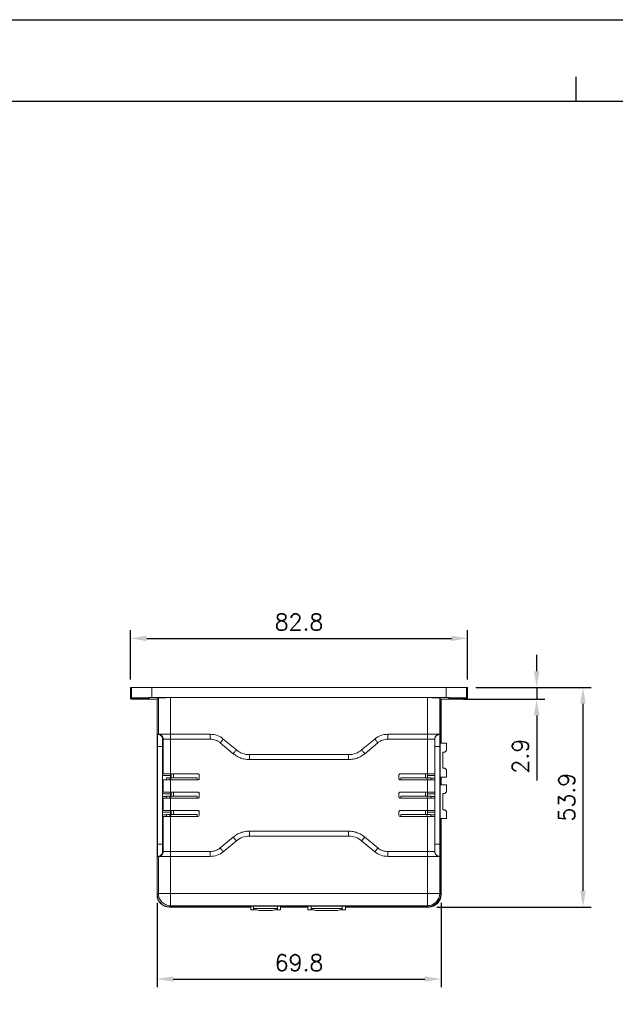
# Model space of a CAD drawing. Header units: millimetres. Extents: x 0 to 594, y 0 to 420.
# Tile 11 of 16: x 160 to 307, y 178 to 420. Entities that reach past the tile are written whole.
import ezdxf

# ---------------------------------------------------------------- set-up
doc = ezdxf.new("R2010")
doc.units = ezdxf.units.MM
doc.header["$PDSIZE"] = -1
doc.styles.get("Standard").update_dxf_attribs({"font": 'txt.shx', "bigfont": 'whgtxt.shx'})
doc.dimstyles.new('ISO-25', dxfattribs={"dimtxt": 2.5, "dimasz": 2.5, "dimexe": 1.25, "dimexo": 0.625, "dimtad": 1, "dimtxsty": 'Standard', "dimcen": 2.5, "dimadec": 0, "dimazin": 0, "dimtfac": 1, "dimtmove": 0, "dimatfit": 3, "dimfxl": 0, "dimarcsym": 0})

# ---------------------------------------------------------------- blocks, each defined once
blk = doc.blocks.new('*D17')
at = {"color": 8, "lineweight": -2}
for p, q in [((187.58, 257.94), (187.58, 270)), ((270.43, 257.94), (270.43, 270)), ((191.58, 268), (266.43, 268))]:
    blk.add_line(p, q, dxfattribs=at)
at = {"color": 8}
for points in [[(191.58, 268.67), (191.58, 267.34), (187.58, 268)], [(266.43, 268.67), (266.43, 267.34), (270.43, 268)]]:
    blk.add_solid(points, dxfattribs=at)
at = {"layer": 'Defpoints', "color": 0}
for p in [(270.43, 268), (187.58, 255.94), (270.43, 255.94)]:
    blk.add_point(p, dxfattribs=at)
at = {"color": 3, "insert": (229, 272), "char_height": 4, "attachment_point": 5}
blk.add_mtext('\\A1;82.8', dxfattribs=at)
blk = doc.blocks.new('*D18')
at = {"color": 8, "lineweight": -2}
for p, q in [((194.12, 203.01), (194.12, 182.31)), ((263.89, 203.01), (263.89, 182.31)), ((198.12, 184.31), (259.89, 184.31))]:
    blk.add_line(p, q, dxfattribs=at)
at = {"color": 8}
for points in [[(198.12, 184.97), (198.12, 183.64), (194.12, 184.31)], [(259.89, 184.97), (259.89, 183.64), (263.89, 184.31)]]:
    blk.add_solid(points, dxfattribs=at)
at = {"layer": 'Defpoints', "color": 0}
for p in [(194.12, 205.01), (263.89, 205.01), (263.89, 184.31)]:
    blk.add_point(p, dxfattribs=at)
at = {"color": 3, "insert": (229, 188.31), "char_height": 4, "attachment_point": 5}
blk.add_mtext('\\A1;69.8', dxfattribs=at)
blk = doc.blocks.new('*D19')
at = {"color": 8, "lineweight": -2}
for p, q in [((287.39, 259.94), (287.39, 263.94)), ((272.43, 255.94), (289.39, 255.94)), ((287.39, 255.94), (287.39, 253.07)), ((269.43, 253.07), (289.39, 253.07)), ((287.39, 249.07), (287.39, 233.07))]:
    blk.add_line(p, q, dxfattribs=at)
at = {"color": 8}
for points in [[(286.73, 259.94), (288.06, 259.94), (287.39, 255.94)], [(286.73, 249.07), (288.06, 249.07), (287.39, 253.07)]]:
    blk.add_solid(points, dxfattribs=at)
at = {"layer": 'Defpoints', "color": 0}
for p in [(270.43, 255.94), (267.43, 253.07), (287.39, 253.07)]:
    blk.add_point(p, dxfattribs=at)
at = {"color": 3, "insert": (283.39, 239.07), "char_height": 4, "attachment_point": 5, "rotation": 90}
blk.add_mtext('\\A1;2.9', dxfattribs=at)
blk = doc.blocks.new('*D20')
at = {"color": 8, "lineweight": -2}
for p, q in [((272.43, 255.94), (300.77, 255.94)), ((298.77, 251.94), (298.77, 206.01)), ((262.89, 202.01), (300.77, 202.01))]:
    blk.add_line(p, q, dxfattribs=at)
at = {"color": 8}
for points in [[(298.1, 251.94), (299.44, 251.94), (298.77, 255.94)], [(298.1, 206.01), (299.44, 206.01), (298.77, 202.01)]]:
    blk.add_solid(points, dxfattribs=at)
at = {"layer": 'Defpoints', "color": 0}
for p in [(270.43, 255.94), (260.89, 202.01), (298.77, 202.01)]:
    blk.add_point(p, dxfattribs=at)
at = {"color": 3, "insert": (294.77, 228.97), "char_height": 4, "attachment_point": 5, "rotation": 90}
blk.add_mtext('\\A1;53.9', dxfattribs=at)

msp = doc.modelspace()

# ---------------------------------------------------------------- linework, layer by layer
at = {"color": 4}
msp.add_line((297, 406), (297, 400), dxfattribs=at)
at = {"color": 7, "linetype": 'Continuous', "lineweight": 15}
for p, q in [((187.5821, 255.9443), (187.5821, 253.1185)), ((187.5825, 253.1194), (187.5825, 255.9414)), ((187.6386, 255.9414), (187.5825, 255.9414)), ((187.6386, 253.1755), (187.6386, 255.9414)), ((187.6999, 255.9414), (187.6386, 255.9414)), ((187.7345, 255.9427), (187.7345, 253.251)), ((187.7346, 255.9414), (187.7346, 253.2715)), ((187.8188, 255.9414), (187.7346, 255.9414)), ((187.8188, 253.3557), (187.8188, 255.9414)), ((192.818, 253.4414), (192.818, 255.9414)), ((265.191, 255.9414), (192.818, 255.9414)), ((265.191, 253.4414), (265.191, 255.9414)), ((270.1903, 253.3557), (270.1903, 255.9414)), ((270.2744, 255.9414), (270.1903, 255.9414)), ((270.2744, 255.9414), (270.2744, 253.2715)), ((270.2746, 253.2512), (270.2746, 255.9427)), ((270.3704, 255.9414), (270.3091, 255.9414)), ((270.3704, 253.1755), (270.3704, 255.9414)), ((270.4265, 255.9414), (270.3704, 255.9414)), ((270.4265, 255.9414), (270.4265, 253.1194)), ((270.427, 253.1185), (270.427, 255.9443)), ((187.5825, 253.1194), (187.6386, 253.1755)), ((187.5881, 253.1185), (187.5825, 253.1194)), ((187.7346, 253.2715), (187.8188, 253.3557)), ((188.6385, 253.1927), (190.5045, 253.1927)), ((190.5045, 253.2538), (188.7345, 253.2538)), ((194.1196, 253.0661), (190.5821, 253.0661)), ((192.818, 253.4414), (265.191, 253.4414)), ((194.1545, 253.101), (194.1196, 253.0661)), ((194.1196, 205.006), (194.1196, 253.0661)), ((194.4434, 253.39), (194.1545, 253.101)), ((194.1545, 253.101), (194.1545, 205.0409)), ((194.4434, 253.39), (194.4434, 244.4414)), ((197.443, 244.4414), (197.443, 253.4414)), ((260.5661, 253.4414), (197.443, 253.4414)), ((260.5661, 244.4414), (260.5661, 253.4414)), ((263.5656, 244.4414), (263.5656, 253.39)), ((263.8545, 253.101), (263.5656, 253.39)), ((263.8545, 242.2414), (263.8545, 253.101)), ((263.8894, 253.0661), (263.8545, 253.101)), ((267.427, 253.0661), (263.8894, 253.0661)), ((263.8894, 253.0661), (263.8894, 242.2414)), ((269.2746, 253.2538), (267.5045, 253.2538)), ((267.5045, 253.1927), (269.3706, 253.1927)), ((270.1903, 253.3557), (270.2744, 253.2715)), ((270.3704, 253.1755), (270.4265, 253.1194)), ((270.4265, 253.1194), (270.421, 253.1185)), ((194.4434, 244.4414), (194.268, 244.4414)), ((194.268, 244.4414), (194.4743, 244.4004)), ((194.4434, 244.4414), (197.443, 244.4414)), ((197.443, 244.4414), (207.1943, 244.4414)), ((197.443, 244.4414), (197.443, 243.2414)), ((207.1943, 243.2414), (207.1943, 244.4414)), ((250.8148, 244.4414), (260.5661, 244.4414)), ((260.5661, 244.4414), (260.5661, 243.2414)), ((260.5661, 244.4414), (263.5656, 244.4414)), ((263.5656, 244.4414), (263.5665, 244.4414)), ((195.6433, 243.2414), (195.4678, 243.2414)), ((197.443, 243.2414), (195.6433, 243.2414)), ((195.6433, 234.7414), (195.6433, 243.2414)), ((207.1943, 243.2414), (197.443, 243.2414)), ((197.443, 243.2414), (197.443, 234.7414)), ((212.8456, 239.6784), (209.627, 242.3606)), ((210.3952, 243.2825), (213.6138, 240.6003)), ((244.3952, 240.6003), (247.6138, 243.2825)), ((248.3821, 242.3606), (245.1634, 239.6784)), ((260.5661, 243.2414), (250.8148, 243.2414)), ((262.3658, 243.2414), (260.5661, 243.2414)), ((260.5661, 234.7414), (260.5661, 243.2414)), ((262.3658, 234.7414), (262.3658, 243.2414)), ((262.3667, 243.2414), (262.3658, 243.2414)), ((263.755, 243.6414), (263.6416, 243.6414)), ((263.6416, 243.6414), (263.6416, 215.6414)), ((263.6416, 242.2414), (265.2045, 242.2414)), ((263.755, 242.2414), (263.755, 243.6414)), ((265.2045, 242.2414), (265.2045, 240.4914)), ((194.2156, 241.4414), (194.2156, 217.4414)), ((195.4364, 241.4414), (195.4364, 217.4414)), ((262.3981, 217.4414), (262.3981, 241.4414)), ((263.6189, 217.4414), (263.6189, 241.4414)), ((264.8045, 240.0914), (264.3045, 240.0914)), ((264.3045, 236.0914), (264.3045, 240.0914)), ((265.2045, 240.4914), (264.8045, 240.0914)), ((216.8148, 239.4414), (241.1943, 239.4414)), ((216.8148, 238.2414), (216.8148, 239.4414)), ((241.1943, 238.2414), (216.8148, 238.2414)), ((241.1943, 238.2414), (241.1943, 239.4414)), ((195.4751, 234.7414), (195.6433, 234.7414)), ((195.6433, 234.7414), (197.443, 234.7414)), ((197.443, 234.7414), (204.1045, 234.7414)), ((197.6309, 233.7414), (197.6309, 234.7414)), ((198.1309, 233.7414), (198.1309, 234.7414)), ((253.9045, 234.7414), (260.5661, 234.7414)), ((260.0782, 233.7414), (260.0782, 234.7414)), ((260.5661, 234.7414), (262.3658, 234.7414)), ((260.5781, 233.7414), (260.5781, 234.7309)), ((262.3768, 234.7414), (262.3658, 234.7414)), ((264.3045, 236.0914), (264.8045, 236.0914)), ((265.2045, 235.6914), (264.8045, 236.0914)), ((265.2045, 235.6914), (265.2045, 233.9414)), ((195.4682, 233.2414), (195.4682, 234.3414)), ((197.4685, 234.3414), (195.4682, 234.3414)), ((195.6433, 233.2414), (195.4682, 233.2414)), ((197.443, 233.2414), (195.6433, 233.2414)), ((195.6433, 230.2414), (195.6433, 233.2414)), ((197.4685, 233.7414), (196.4683, 233.7414)), ((196.4683, 233.7414), (196.4683, 233.2414)), ((197.2545, 233.7414), (197.2545, 233.2414)), ((197.443, 233.2414), (197.443, 230.2414)), ((204.1045, 233.2414), (197.443, 233.2414)), ((197.4685, 234.3414), (197.4685, 233.7414)), ((197.6309, 233.7414), (197.4685, 233.7414)), ((197.5045, 233.2414), (197.5045, 233.7414)), ((198.1309, 233.7414), (197.6309, 233.7414)), ((204.0045, 233.7414), (198.1309, 233.7414)), ((204.0045, 233.7414), (204.0045, 233.2414)), ((204.5045, 234.3414), (204.5045, 233.6414)), ((253.5045, 234.3414), (253.5045, 233.6414)), ((260.5661, 233.2414), (253.9045, 233.2414)), ((260.0782, 233.7414), (254.0045, 233.7414)), ((254.0045, 233.2414), (254.0045, 233.7414)), ((260.5781, 233.7414), (260.0782, 233.7414)), ((260.5045, 233.7414), (260.5045, 233.2414)), ((260.5661, 230.2414), (260.5661, 233.2414)), ((260.5835, 233.7414), (260.5781, 233.7414)), ((262.3838, 234.3414), (260.5835, 234.3414)), ((260.5835, 233.7414), (260.5835, 234.3414)), ((261.3836, 233.7414), (260.5835, 233.7414)), ((261.3836, 233.6414), (261.3836, 233.7414)), ((262.3838, 233.6414), (261.3836, 233.6414)), ((262.3658, 230.2414), (262.3658, 233.2414)), ((262.3838, 234.3414), (262.3838, 233.6414)), ((265.2045, 233.9414), (263.6416, 233.9414)), ((263.755, 232.0414), (263.755, 233.9414)), ((263.8545, 232.0414), (263.8545, 233.9414)), ((263.8894, 233.9414), (263.8894, 232.0414)), ((195.4682, 229.1414), (195.4682, 229.8414)), ((197.4685, 229.8414), (195.4682, 229.8414)), ((195.4751, 230.2414), (195.6433, 230.2414)), ((197.443, 230.2414), (204.1045, 230.2414)), ((197.4685, 229.8414), (197.4685, 229.2414)), ((197.6309, 229.2414), (197.6309, 230.2414)), ((198.1309, 229.2414), (198.1309, 230.2414)), ((204.5045, 229.8414), (204.5045, 229.1414)), ((253.5045, 229.8414), (253.5045, 229.1414)), ((253.9045, 230.2414), (260.5661, 230.2414)), ((260.0782, 229.2414), (260.0782, 230.2414)), ((260.5781, 229.2414), (260.5781, 230.2309)), ((262.3838, 229.8414), (260.5835, 229.8414)), ((260.5835, 229.2414), (260.5835, 229.8414)), ((262.3838, 229.8414), (262.3838, 229.1414)), ((263.6416, 232.0414), (265.2045, 232.0414)), ((264.8045, 229.8914), (264.3045, 229.8914)), ((264.3045, 225.8914), (264.3045, 229.8914)), ((265.2045, 230.2914), (264.8045, 229.8914)), ((265.2045, 232.0414), (265.2045, 230.2914)), ((196.4683, 229.1414), (195.4682, 229.1414)), ((195.6433, 228.7414), (195.4751, 228.7414)), ((197.443, 228.7414), (195.6433, 228.7414)), ((195.6433, 225.7414), (195.6433, 228.7414)), ((197.4685, 229.2414), (196.4683, 229.2414)), ((196.4683, 229.2414), (196.4683, 229.1414)), ((197.2545, 229.2414), (197.2545, 228.7414)), ((197.443, 228.7414), (197.443, 225.7414)), ((204.1045, 228.7414), (197.443, 228.7414)), ((197.6309, 229.2414), (197.4685, 229.2414)), ((197.5045, 228.7414), (197.5045, 229.2414)), ((198.1309, 229.2414), (197.6309, 229.2414)), ((204.0045, 229.2414), (198.1309, 229.2414)), ((204.0045, 229.2414), (204.0045, 228.7414)), ((260.5661, 228.7414), (253.9045, 228.7414)), ((260.0782, 229.2414), (254.0045, 229.2414)), ((254.0045, 229.2414), (254.0045, 228.7414)), ((260.5045, 229.2414), (260.5045, 228.7414)), ((260.5661, 225.7414), (260.5661, 228.7414)), ((261.3836, 229.2414), (260.5835, 229.2414)), ((261.3836, 229.1414), (261.3836, 229.2414)), ((262.3838, 229.1414), (261.3836, 229.1414)), ((262.3658, 225.7414), (262.3658, 228.7414)), ((195.4682, 224.6414), (195.4682, 225.3414)), ((197.4685, 225.3414), (195.4682, 225.3414)), ((195.4751, 225.7414), (195.6433, 225.7414)), ((197.443, 225.7414), (204.1045, 225.7414)), ((197.4685, 225.3414), (197.4685, 224.7414)), ((197.6309, 224.7414), (197.6309, 225.7414)), ((198.1309, 224.7414), (198.1309, 225.7414)), ((204.5045, 225.3414), (204.5045, 224.6414)), ((253.5045, 225.3414), (253.5045, 224.6414)), ((253.9045, 225.7414), (260.5661, 225.7414)), ((260.0782, 224.7414), (260.0782, 225.7414)), ((260.5781, 224.7414), (260.5781, 225.7309)), ((262.3838, 225.3414), (260.5835, 225.3414)), ((260.5835, 224.7414), (260.5835, 225.3414)), ((262.3838, 225.3414), (262.3838, 224.6414)), ((264.3045, 225.8914), (264.8045, 225.8914)), ((265.2045, 225.4914), (264.8045, 225.8914)), ((265.2045, 225.4914), (265.2045, 223.7414)), ((196.4683, 224.6414), (195.4682, 224.6414)), ((195.6433, 224.2414), (195.4751, 224.2414)), ((195.6433, 215.6414), (195.6433, 224.2414)), ((197.443, 224.2414), (195.6433, 224.2414)), ((197.4685, 224.7414), (196.4683, 224.7414)), ((196.4683, 224.7414), (196.4683, 224.6414)), ((197.2545, 224.7414), (197.2545, 224.2414)), ((197.443, 215.6414), (197.443, 224.2414)), ((204.1045, 224.2414), (197.443, 224.2414)), ((197.6309, 224.7414), (197.4685, 224.7414)), ((197.5045, 224.2414), (197.5045, 224.7414)), ((198.1309, 224.7414), (197.6309, 224.7414)), ((204.0045, 224.7414), (198.1309, 224.7414)), ((204.0045, 224.7414), (204.0045, 224.2414)), ((260.5661, 224.2414), (253.9045, 224.2414)), ((260.0782, 224.7414), (254.0045, 224.7414)), ((254.0045, 224.2414), (254.0045, 224.7414)), ((260.5781, 224.7414), (260.0782, 224.7414)), ((260.5045, 224.7414), (260.5045, 224.2414)), ((260.5661, 215.6414), (260.5661, 224.2414)), ((262.3658, 224.2414), (260.5661, 224.2414)), ((260.5835, 224.7414), (260.5781, 224.7414)), ((261.3836, 224.7414), (260.5835, 224.7414)), ((261.3836, 224.6414), (261.3836, 224.7414)), ((262.3838, 224.6414), (261.3836, 224.6414)), ((262.3658, 215.6414), (262.3658, 224.2414)), ((262.3768, 224.2414), (262.3658, 224.2414)), ((265.2045, 223.7414), (263.6416, 223.7414)), ((263.755, 215.6414), (263.755, 223.7414)), ((263.8545, 205.0409), (263.8545, 223.7414)), ((263.8894, 223.7414), (263.8894, 205.006)), ((216.8148, 219.4414), (216.8148, 220.6414)), ((216.8148, 220.6414), (241.1943, 220.6414)), ((241.1943, 219.4414), (241.1943, 220.6414)), ((209.627, 216.5222), (212.8456, 219.2044)), ((213.6138, 218.2825), (210.3952, 215.6003)), ((241.1943, 219.4414), (216.8148, 219.4414)), ((247.6138, 215.6003), (244.3952, 218.2825)), ((245.1634, 219.2044), (248.3821, 216.5222)), ((195.4678, 215.6414), (195.6433, 215.6414)), ((195.6433, 215.6414), (197.443, 215.6414)), ((197.443, 215.6414), (197.443, 214.4414)), ((197.443, 215.6414), (207.1943, 215.6414)), ((207.1943, 214.4414), (207.1943, 215.6414)), ((250.8148, 214.4414), (250.8148, 215.6414)), ((250.8148, 215.6414), (260.5661, 215.6414)), ((260.5661, 214.4414), (260.5661, 215.6414)), ((260.5661, 215.6414), (262.3658, 215.6414)), ((262.3667, 215.6414), (262.3658, 215.6414)), ((263.6416, 215.6414), (263.755, 215.6414)), ((194.268, 214.4414), (194.4434, 214.4414)), ((197.443, 214.4414), (194.4434, 214.4414)), ((194.4434, 214.4414), (194.4434, 205.3299)), ((197.443, 205.3299), (197.443, 214.4414)), ((207.1943, 214.4414), (197.443, 214.4414)), ((260.5661, 214.4414), (250.8148, 214.4414)), ((263.5656, 214.4414), (260.5661, 214.4414)), ((260.5661, 214.4414), (260.5661, 205.3299)), ((263.3834, 214.4778), (263.5665, 214.4414)), ((263.5656, 205.3299), (263.5656, 214.4414)), ((263.5665, 214.4414), (263.5656, 214.4414)), ((263.5665, 214.4414), (263.5705, 214.4609)), ((194.1545, 205.0409), (194.1196, 205.006)), ((194.4434, 205.3299), (194.1545, 205.0409)), ((194.4434, 205.3299), (197.443, 205.3299)), ((197.443, 205.3299), (197.443, 202.3303)), ((260.5661, 205.3299), (197.443, 205.3299)), ((260.5661, 205.3299), (263.5656, 205.3299)), ((260.5661, 205.3299), (260.5661, 202.3303)), ((263.8545, 205.0409), (263.5656, 205.3299)), ((263.8545, 205.0409), (263.8416, 205.0409)), ((263.8894, 205.006), (263.8545, 205.0409)), ((197.1192, 202.0065), (197.1541, 202.0414)), ((198.3045, 202.0065), (197.1192, 202.0065)), ((197.443, 202.3303), (197.1541, 202.0414)), ((197.1541, 202.0414), (198.3045, 202.0414)), ((260.5661, 202.3303), (197.443, 202.3303)), ((197.5045, 202.2544), (197.5045, 202.0938)), ((260.5045, 202.2544), (197.5045, 202.2544)), ((197.5045, 202.0938), (198.3045, 202.0938)), ((198.3045, 201.9414), (198.3045, 202.2544)), ((199.1045, 201.9414), (198.3045, 201.9414)), ((199.1045, 201.9414), (199.1045, 202.2544)), ((203.5045, 201.9414), (199.1045, 201.9414)), ((203.5045, 202.2544), (203.5045, 201.9414)), ((203.5045, 201.9414), (204.3045, 201.9414)), ((204.3045, 201.9414), (204.3045, 202.2544)), ((205.1045, 201.9414), (204.3045, 201.9414)), ((205.1045, 201.9414), (205.1045, 202.2544)), ((213.5045, 201.9414), (205.1045, 201.9414)), ((213.5045, 202.2544), (213.5045, 201.9414)), ((213.5045, 201.9414), (214.3045, 201.9414)), ((214.3045, 201.9414), (214.3045, 202.2544)), ((214.3045, 202.0938), (217.1545, 202.0938)), ((214.3045, 202.0414), (217.1545, 202.0414)), ((217.1545, 202.0065), (214.3045, 202.0065)), ((217.1545, 201.3414), (217.1545, 202.2544)), ((217.8545, 201.3414), (217.1545, 201.3414)), ((217.8545, 202.2544), (217.8545, 201.3414)), ((223.7545, 201.6596), (217.8545, 201.6596)), ((218.5645, 201.3414), (217.8545, 201.3414)), ((219.1045, 201.1414), (218.5645, 201.3414)), ((222.5045, 201.1414), (219.1045, 201.1414)), ((222.5045, 201.1414), (223.0445, 201.3414)), ((223.7545, 201.3414), (223.0445, 201.3414)), ((223.7545, 201.3414), (223.7545, 202.2544)), ((223.7545, 201.3414), (224.4545, 201.3414)), ((224.4545, 201.3414), (224.4545, 202.2544)), ((224.4545, 202.0938), (231.2045, 202.0938)), ((224.4545, 202.0414), (231.2045, 202.0414)), ((231.2045, 202.0065), (224.4545, 202.0065)), ((231.2045, 201.3414), (231.2045, 202.2544)), ((232.0045, 201.3414), (231.2045, 201.3414)), ((232.0045, 202.2544), (232.0045, 201.3414)), ((239.6045, 201.6596), (232.0045, 201.6596)), ((232.6045, 201.3414), (232.0045, 201.3414)), ((233.1545, 201.1414), (232.6045, 201.3414)), ((238.4545, 201.1414), (233.1545, 201.1414)), ((238.4545, 201.1414), (239.0045, 201.3414)), ((239.6045, 201.3414), (239.0045, 201.3414)), ((239.6045, 201.3414), (239.6045, 202.2544)), ((239.6045, 201.3414), (240.4045, 201.3414)), ((240.4045, 201.3414), (240.4045, 202.2544)), ((240.4045, 202.0938), (260.5045, 202.0938)), ((240.4045, 202.0414), (260.855, 202.0414)), ((260.8899, 202.0065), (240.4045, 202.0065)), ((260.5045, 202.0938), (260.5045, 202.2544)), ((260.5661, 202.3303), (260.567, 202.3294)), ((260.567, 202.3294), (260.855, 202.0414)), ((260.855, 202.0543), (260.855, 202.0414)), ((260.8899, 202.0065), (260.855, 202.0414))]:
    msp.add_line(p, q, dxfattribs=at)
at = {"color": 8, "linetype": 'Continuous', "lineweight": 15}
for p, q in [((188.6385, 253.1927), (188.6385, 253.2541)), ((190.5045, 253.2538), (190.5045, 253.1927)), ((267.5045, 253.2538), (267.5045, 253.1927)), ((269.3706, 253.2541), (269.3706, 253.1927))]:
    msp.add_line(p, q, dxfattribs=at)
at = {"color": 6}
msp.add_lwpolyline([(0, 420), (594, 420), (594, 0), (0, 0)], close=True, dxfattribs=at)
at = {"color": 4}
msp.add_lwpolyline([(20, 400), (574, 400), (574, 20), (20, 20)], close=True, dxfattribs=at)
at = {"color": 7, "linetype": 'Continuous', "lineweight": 15, "flags": 128}
for points in [[(250.8148, 243.2414), (250.8148, 243.4755), (250.8148, 243.7006), (250.8148, 243.9081), (250.8148, 244.0899), (250.8148, 244.2392), (250.8148, 244.3501), (250.8148, 244.4183), (250.8148, 244.4414)], [(209.627, 242.3606), (209.7768, 242.5405), (209.921, 242.7134), (210.0538, 242.8728), (210.1702, 243.0125), (210.2657, 243.1271), (210.3367, 243.2123), (210.3804, 243.2648), (210.3952, 243.2825)], [(247.6138, 243.2825), (247.6286, 243.2648), (247.6723, 243.2123), (247.7433, 243.1271), (247.8389, 243.0125), (247.9553, 242.8728), (248.0881, 242.7134), (248.2322, 242.5405), (248.3821, 242.3606)], [(212.8456, 239.6784), (212.9955, 239.8583), (213.1396, 240.0312), (213.2724, 240.1906), (213.3888, 240.3303), (213.4844, 240.4449), (213.5554, 240.5301), (213.5991, 240.5826), (213.6138, 240.6003)], [(245.1634, 239.6784), (245.0135, 239.8583), (244.8694, 240.0312), (244.7366, 240.1906), (244.6202, 240.3303), (244.5247, 240.4449), (244.4537, 240.5301), (244.41, 240.5826), (244.3952, 240.6003)], [(213.6138, 218.2825), (213.5991, 218.3002), (213.5554, 218.3527), (213.4844, 218.4379), (213.3888, 218.5525), (213.2724, 218.6922), (213.1396, 218.8516), (212.9955, 219.0245), (212.8456, 219.2044)], [(244.3952, 218.2825), (244.41, 218.3002), (244.4537, 218.3527), (244.5247, 218.4379), (244.6202, 218.5525), (244.7366, 218.6922), (244.8694, 218.8516), (245.0135, 219.0245), (245.1634, 219.2044)], [(210.3952, 215.6003), (210.3804, 215.618), (210.3367, 215.6705), (210.2657, 215.7557), (210.1702, 215.8703), (210.0538, 216.01), (209.921, 216.1694), (209.7768, 216.3423), (209.627, 216.5222)], [(247.6138, 215.6003), (247.6286, 215.618), (247.6723, 215.6705), (247.7433, 215.7557), (247.8389, 215.8703), (247.9553, 216.01), (248.0881, 216.1694), (248.2322, 216.3423), (248.3821, 216.5222)]]:
    msp.add_lwpolyline(points, dxfattribs=at)
at = {"color": 7, "linetype": 'Continuous', "lineweight": 15}
for centre, radius, start, end in [((194.4434, 243.2415), 1.1999, 359.995512, 89.995683), ((207.1943, 239.4414), 5, 50.19443, 90), ((250.8148, 239.4414), 5, 90.000001, 129.805571), ((263.5657, 243.2415), 1.1999, 90.004405, 180.004311), ((216.8148, 244.4414), 5, 230.194429, 270), ((241.1943, 244.4414), 5, 270, 309.805571), ((204.1045, 224.6414), 0.4, 270, 0), ((253.9045, 224.6414), 0.4, 180, 270), ((216.8148, 214.4414), 5, 90, 129.805571), ((241.1943, 214.4414), 5, 50.194429, 90), ((194.4434, 215.6413), 1.1999, 270.004317, 0.004488), ((207.1943, 219.4414), 5, 270, 309.805571), ((250.8148, 219.4414), 5, 230.194429, 270), ((263.5657, 215.6413), 1.1999, 179.995689, 269.995595), ((197.444, 205.3309), 3.0006, 180.020096, 269.979868), ((260.565, 205.3309), 3.0006, 270.020131, 359.979869)]:
    msp.add_arc(centre, radius, start, end, dxfattribs=at)
for centre, major_axis, ratio, start_param, end_param in [((197.443, 253.389), (3, 0), 0.01745506, 1.57079633, 3.12413936), ((260.5661, 253.389), (3, 0), 0.01745506, 0.01745329, 1.57079633), ((261.3766, 233.6414), (0, 0.4), 0.01745506, 3.14159265, 4.71238898), ((262.3768, 233.6414), (0, 0.4), 0.01745506, 3.14159265, 4.71238898), ((195.4751, 229.1414), (0, 0.4), 0.01745506, 1.57079633, 3.14159265), ((196.4753, 229.1414), (0, 0.4), 0.01745506, 1.57079633, 3.14159265), ((261.3766, 229.1414), (0, 0.4), 0.01745506, 3.14159265, 4.71238898), ((262.3768, 229.1414), (0, 0.4), 0.01745506, 3.14159265, 4.71238898), ((195.4751, 224.6414), (0, 0.4), 0.01745506, 1.57079633, 3.14159265), ((196.4753, 224.6414), (0, 0.4), 0.01745506, 1.57079633, 3.14159265), ((261.3766, 224.6414), (0, 0.4), 0.01745506, 3.14159265, 4.71238898), ((262.3768, 224.6414), (0, 0.4), 0.01745506, 3.14159265, 4.71238898), ((197.1201, 205.007), (-2.122, -2.122), 0.99969546, 5.49793944, 7.06843118), ((197.155, 205.0419), (-2.122, -2.122), 0.99969546, 5.49793944, 7.06843118), ((260.889, 205.007), (2.122, -2.122), 0.99969546, 5.49793944, 7.06843118)]:
    msp.add_ellipse(centre, major_axis=major_axis, ratio=ratio, start_param=start_param, end_param=end_param, dxfattribs=at)
for points, knots in [([(192.818, 255.9414), (192.4944, 255.9414), (191.8472, 255.9414), (190.9128, 255.9414), (190.05, 255.9414), (189.2915, 255.9414), (188.6646, 255.9414), (188.1974, 255.9414), (187.8903, 255.9414), (187.8426, 255.9414), (187.8188, 255.9414)], [0, 0, 0, 0, 0.1249998, 0.25000034, 0.37499996, 0.50000018, 0.62500024, 0.75000001, 0.87499985, 1, 1, 1, 1]), ([(270.1903, 255.9414), (270.1664, 255.9414), (270.1187, 255.9414), (269.8117, 255.9414), (269.3445, 255.9414), (268.7175, 255.9414), (267.959, 255.9414), (267.0962, 255.9414), (266.1619, 255.9414), (265.5146, 255.9414), (265.191, 255.9414)], [0, 0, 0, 0, 0.12500018, 0.25000005, 0.37499985, 0.49999993, 0.62500019, 0.74999984, 0.87500017, 1, 1, 1, 1]), ([(187.6386, 253.1755), (187.6455, 253.1769), (187.659, 253.1795), (187.7443, 253.183), (187.8631, 253.186), (188.0487, 253.1891), (188.3106, 253.1919), (188.5348, 253.1924), (188.6385, 253.1927)], [0, 0, 0, 0, 0.15415751, 0.30004719, 0.43766781, 0.56701229, 0.7999062, 1, 1, 1, 1]), ([(190.5821, 253.0661), (190.3919, 253.0663), (190.006, 253.0667), (189.4403, 253.0698), (189.0264, 253.0736), (188.7513, 253.077), (188.5916, 253.0793), (188.3835, 253.0827), (188.1222, 253.0882), (187.8529, 253.0966), (187.6811, 253.1032), (187.6582, 253.1072), (187.6566, 253.1075)], [0, 0, 0, 0, 0.14022693, 0.28454822, 0.43296414, 0.48342371, 0.53434117, 0.58571594, 0.69536117, 0.82950895, 0.9881181, 1, 1, 1, 1]), ([(188.7345, 253.2538), (188.6301, 253.254), (188.403, 253.2546), (188.1376, 253.2575), (187.9499, 253.2607), (187.8308, 253.2638), (187.7478, 253.2674), (187.7391, 253.2701), (187.7346, 253.2715)], [0, 0, 0, 0, 0.19707702, 0.42894145, 0.55854541, 0.6969271, 0.84408005, 1, 1, 1, 1]), ([(187.8188, 253.3557), (187.8296, 253.3592), (187.8506, 253.3661), (187.9685, 253.3759), (188.1327, 253.3848), (188.324, 253.3923), (188.5221, 253.3986), (188.7143, 253.4039), (188.912, 253.4086), (189.1106, 253.4127), (189.4794, 253.4195), (190.0749, 253.4277), (190.9532, 253.4355), (191.8775, 253.4405), (192.5074, 253.4411), (192.818, 253.4414)], [0, 0, 0, 0, 0.07917803, 0.15360313, 0.22327432, 0.28819202, 0.33670862, 0.38217944, 0.42460613, 0.46398639, 0.50032183, 0.63024063, 0.75682654, 0.88007966, 1, 1, 1, 1]), ([(190.5045, 253.1927), (190.7276, 253.1931), (191.0674, 253.1938), (191.4741, 253.1976), (191.8072, 253.2022), (192.0648, 253.2087), (192.2219, 253.2162), (192.2719, 253.2232), (192.2219, 253.2303), (192.0648, 253.2377), (191.8072, 253.2442), (191.4741, 253.2488), (191.0674, 253.2527), (190.7276, 253.2533), (190.5045, 253.2538)], [0, 0, 0, 0, 0.12125507, 0.1847257, 0.24990662, 0.35484524, 0.42244806, 0.5000003, 0.57755532, 0.64515883, 0.75009367, 0.81527563, 0.87874626, 1, 1, 1, 1]), ([(265.191, 253.4414), (265.5016, 253.4411), (266.1314, 253.4405), (266.8654, 253.4365), (267.3965, 253.4325), (267.7439, 253.4292), (268.0788, 253.4255), (268.3986, 253.4212), (268.7839, 253.4151), (269.2361, 253.4059), (269.6152, 253.3951), (269.8763, 253.3848), (270.0406, 253.3759), (270.1585, 253.3661), (270.1794, 253.3592), (270.1903, 253.3557)], [0, 0, 0, 0, 0.11990061, 0.24313432, 0.29342814, 0.34425759, 0.39562255, 0.44752365, 0.49995973, 0.59641541, 0.71184845, 0.77675561, 0.8464182, 0.92083303, 1, 1, 1, 1]), ([(267.5045, 253.2538), (267.2815, 253.2533), (266.9417, 253.2527), (266.5349, 253.2488), (266.2018, 253.2442), (265.9443, 253.2377), (265.7871, 253.2303), (265.7371, 253.2232), (265.7871, 253.2162), (265.9443, 253.2087), (266.2018, 253.2022), (266.535, 253.1976), (266.9417, 253.1938), (267.2815, 253.1931), (267.5045, 253.1927)], [0, 0, 0, 0, 0.12125702, 0.18472676, 0.24990629, 0.35484584, 0.42244879, 0.49999969, 0.57755611, 0.64515953, 0.75009327, 0.81527689, 0.87874784, 1, 1, 1, 1]), ([(270.3524, 253.1075), (270.3508, 253.1072), (270.328, 253.1032), (270.1895, 253.098), (270.0067, 253.0918), (269.862, 253.0879), (269.7164, 253.0846), (269.4763, 253.08), (269.1053, 253.0747), (268.5688, 253.0698), (268.0031, 253.0667), (267.6172, 253.0663), (267.427, 253.0661)], [0, 0, 0, 0, 0.01187136, 0.17048523, 0.24069943, 0.30477555, 0.36271128, 0.41450653, 0.56702062, 0.71543986, 0.85976652, 1, 1, 1, 1]), ([(270.2744, 253.2715), (270.2699, 253.2701), (270.2613, 253.2674), (270.1782, 253.2638), (270.0592, 253.2607), (269.8714, 253.2575), (269.6061, 253.2546), (269.3789, 253.254), (269.2746, 253.2538)], [0, 0, 0, 0, 0.15591559, 0.3030636, 0.44144432, 0.57105021, 0.80291719, 1, 1, 1, 1]), ([(270.3073, 253.1813), (270.3034, 253.1815), (270.2751, 253.1828), (270.206, 253.185), (270.076, 253.1878), (269.9181, 253.19), (269.687, 253.1921), (269.495, 253.1924), (269.3706, 253.1927)], [0, 0, 0, 0, 0.02728942, 0.19404398, 0.36034387, 0.52708584, 0.69337734, 1, 1, 1, 1]), ([(270.3073, 253.1811), (270.3183, 253.1806), (270.3553, 253.1788), (270.3642, 253.1769), (270.3704, 253.1755)], [0, 0, 0, 0, 0.297010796, 1, 1, 1, 1]), ([(194.268, 244.4414), (194.2651, 244.434), (194.2614, 244.4248), (194.2565, 244.3699), (194.2537, 244.3292), (194.2509, 244.2784), (194.2482, 244.2212), (194.2455, 244.1544), (194.2423, 244.0593), (194.2392, 243.9529), (194.2363, 243.8321), (194.2335, 243.7012), (194.2308, 243.5604), (194.2284, 243.4075), (194.2261, 243.2464), (194.224, 243.0774), (194.2222, 242.8989), (194.2205, 242.7145), (194.2191, 242.5244), (194.2179, 242.328), (194.217, 242.1281), (194.2162, 241.9273), (194.2157, 241.6843), (194.2156, 241.5225), (194.2156, 241.4414)], [0, 0, 0, 0, 0.105792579, 0.1321556, 0.184914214, 0.211276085, 0.237639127, 0.290397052, 0.316759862, 0.3695187, 0.422277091, 0.448639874, 0.501398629, 0.554157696, 0.580519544, 0.633278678, 0.686037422, 0.712400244, 0.765158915, 0.817917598, 0.844280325, 0.897038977, 0.94835103, 1, 1, 1, 1]), ([(263.5665, 244.4414), (263.4093, 244.4234), (263.0948, 244.3873), (262.6983, 244.1098), (262.4208, 243.7131), (262.3847, 243.3986), (262.3667, 243.2414)], [0, 0, 0, 0, 0.249999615, 0.500000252, 0.749999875, 1, 1, 1, 1]), ([(263.5704, 244.4327), (263.5698, 244.4349), (263.5686, 244.4404), (263.5673, 244.441), (263.5665, 244.4414)], [0, 0, 0, 0, 0.408872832, 1, 1, 1, 1]), ([(263.6189, 241.4414), (263.6188, 241.5413), (263.6188, 241.6912), (263.6183, 241.8894), (263.6179, 242.0369), (263.6173, 242.1828), (263.6163, 242.3751), (263.6151, 242.5631), (263.6137, 242.7451), (263.6125, 242.8783), (263.6108, 243.0512), (263.6088, 243.2165), (263.6061, 243.4115), (263.6037, 243.5581), (263.6011, 243.6938), (263.5985, 243.822), (263.5956, 243.9386), (263.5919, 244.0685), (263.5888, 244.1595), (263.5856, 244.2368), (263.5823, 244.3049), (263.5789, 244.3585), (263.5749, 244.4056), (263.5725, 244.4206), (263.571, 244.4301)], [0, 0, 0, 0, 0.06731733, 0.10094454, 0.13457154, 0.16819869, 0.20182563, 0.26914311, 0.30277035, 0.33639722, 0.37002485, 0.43734152, 0.47096884, 0.53828608, 0.57191336, 0.60554051, 0.67285805, 0.70648425, 0.77380243, 0.80742943, 0.84105539, 0.90837315, 0.94199987, 1, 1, 1, 1]), ([(195.4678, 243.2414), (195.4657, 243.2348), (195.4616, 243.2216), (195.4557, 243.1141), (195.4502, 242.9486), (195.4454, 242.7224), (195.4415, 242.4484), (195.4386, 242.135), (195.4367, 241.7952), (195.4365, 241.5595), (195.4364, 241.4414)], [0, 0, 0, 0, 0.125099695, 0.250001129, 0.374827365, 0.500016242, 0.624830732, 0.750019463, 0.87472147, 1, 1, 1, 1]), ([(209.627, 242.3606), (209.4509, 242.4933), (209.0989, 242.7585), (208.4936, 243.0297), (207.8549, 243.2091), (207.4147, 243.2306), (207.1943, 243.2414)], [0, 0, 0, 0, 0.25009795, 0.49999734, 0.74969539, 1, 1, 1, 1]), ([(250.8148, 243.2414), (250.5946, 243.2306), (250.1544, 243.209), (249.5158, 243.0298), (248.9103, 242.7587), (248.5583, 242.4934), (248.3821, 242.3606)], [0, 0, 0, 0, 0.250097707, 0.499996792, 0.749694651, 1, 1, 1, 1]), ([(262.3667, 243.2414), (262.3688, 243.2348), (262.3729, 243.2217), (262.3788, 243.114), (262.3843, 242.9485), (262.389, 242.7223), (262.393, 242.4484), (262.3959, 242.1348), (262.3978, 241.7951), (262.398, 241.5594), (262.3981, 241.4414)], [0, 0, 0, 0, 0.12506105, 0.25001948, 0.3749193, 0.50000354, 0.62491078, 0.75000904, 0.87486257, 1, 1, 1, 1]), ([(194.2261, 241.4414), (194.3826, 241.4414), (194.6956, 241.4414), (195.0933, 241.4414), (195.3747, 241.4414), (195.4158, 241.4414), (195.4364, 241.4414)], [0, 0, 0, 0, 0.25000036, 0.49999994, 0.74999961, 1, 1, 1, 1]), ([(216.8148, 238.2414), (216.4556, 238.259), (215.7373, 238.2942), (214.6953, 238.5867), (213.7072, 239.029), (213.133, 239.4618), (212.8456, 239.6784)], [0, 0, 0, 0, 0.2500598, 0.49999822, 0.74981292, 1, 1, 1, 1]), ([(245.1634, 239.6784), (244.8762, 239.462), (244.3019, 239.0292), (243.3141, 238.5869), (242.272, 238.294), (241.5537, 238.259), (241.1943, 238.2414)], [0, 0, 0, 0, 0.2500599, 0.49999804, 0.74981291, 1, 1, 1, 1]), ([(262.3981, 241.4414), (262.4187, 241.4414), (262.4598, 241.4414), (262.7412, 241.4414), (263.1388, 241.4414), (263.4519, 241.4414), (263.6084, 241.4414)], [0, 0, 0, 0, 0.24999731, 0.49999761, 0.75, 1, 1, 1, 1]), ([(195.4682, 234.3414), (195.4683, 234.394), (195.4685, 234.4988), (195.4698, 234.6103), (195.4713, 234.6775), (195.4729, 234.7277), (195.4743, 234.736), (195.4751, 234.7414)], [0, 0, 0, 0, 0.25095554, 0.4993322, 0.62681916, 0.76022952, 1, 1, 1, 1]), ([(197.4754, 234.7414), (197.4745, 234.7354), (197.4727, 234.7236), (197.4708, 234.6453), (197.4696, 234.5632), (197.4687, 234.47), (197.4686, 234.3917), (197.4685, 234.3414)], [0, 0, 0, 0, 0.25098732, 0.49938885, 0.62686574, 0.76026493, 1, 1, 1, 1]), ([(204.1045, 234.7414), (204.1569, 234.7354), (204.2618, 234.7234), (204.394, 234.6309), (204.4865, 234.4986), (204.4985, 234.3938), (204.5045, 234.3414)], [0, 0, 0, 0, 0.2500038, 0.50000019, 0.75000066, 1, 1, 1, 1]), ([(253.5045, 234.3414), (253.5105, 234.3938), (253.5226, 234.4986), (253.6151, 234.6309), (253.7473, 234.7234), (253.8521, 234.7354), (253.9045, 234.7414)], [0, 0, 0, 0, 0.24999945, 0.50000003, 0.74999902, 1, 1, 1, 1]), ([(260.5835, 234.3414), (260.5834, 234.3864), (260.5833, 234.4758), (260.5821, 234.5935), (260.5804, 234.6876), (260.5789, 234.7163), (260.5781, 234.7309)], [0, 0, 0, 0, 0.25123578, 0.49980587, 0.74566361, 1, 1, 1, 1]), ([(262.3768, 234.7414), (262.3777, 234.736), (262.379, 234.7277), (262.3807, 234.6776), (262.3821, 234.6103), (262.3835, 234.4988), (262.3837, 234.394), (262.3838, 234.3414)], [0, 0, 0, 0, 0.23975751, 0.37305385, 0.50065849, 0.7490715, 1, 1, 1, 1]), ([(204.5045, 233.6414), (204.4985, 233.589), (204.4865, 233.4842), (204.394, 233.3519), (204.2618, 233.2594), (204.1569, 233.2474), (204.1045, 233.2414)], [0, 0, 0, 0, 0.24999933, 0.49999979, 0.74999621, 1, 1, 1, 1]), ([(253.9045, 233.2414), (253.8521, 233.2474), (253.7473, 233.2594), (253.6151, 233.3519), (253.5226, 233.4842), (253.5105, 233.589), (253.5045, 233.6414)], [0, 0, 0, 0, 0.25000097, 0.49999999, 0.75000056, 1, 1, 1, 1]), ([(262.3658, 233.2414), (262.3353, 233.2414), (262.2742, 233.2414), (261.8565, 233.2414), (261.2658, 233.2414), (260.7993, 233.2414), (260.5661, 233.2414)], [0, 0, 0, 0, 0.2500008, 0.50000132, 0.75000005, 1, 1, 1, 1]), ([(195.4682, 229.8414), (195.4683, 229.894), (195.4685, 229.9988), (195.4698, 230.1103), (195.4713, 230.1775), (195.4729, 230.2277), (195.4743, 230.236), (195.4751, 230.2414)], [0, 0, 0, 0, 0.2509552, 0.49933219, 0.62681922, 0.76022955, 1, 1, 1, 1]), ([(195.6433, 230.2414), (195.6738, 230.2414), (195.7348, 230.2414), (196.1525, 230.2414), (196.7433, 230.2414), (197.2097, 230.2414), (197.443, 230.2414)], [0, 0, 0, 0, 0.2500008, 0.50000132, 0.75000005, 1, 1, 1, 1]), ([(197.4754, 230.2414), (197.4745, 230.2354), (197.4727, 230.2236), (197.4708, 230.1453), (197.4696, 230.0632), (197.4687, 229.97), (197.4686, 229.8917), (197.4685, 229.8414)], [0, 0, 0, 0, 0.25098728, 0.49938881, 0.62686563, 0.76026483, 1, 1, 1, 1]), ([(204.1045, 230.2414), (204.1569, 230.2354), (204.2618, 230.2234), (204.394, 230.1309), (204.4865, 229.9986), (204.4985, 229.8938), (204.5045, 229.8414)], [0, 0, 0, 0, 0.25000385, 0.50000014, 0.75000097, 1, 1, 1, 1]), ([(253.5045, 229.8414), (253.5105, 229.8938), (253.5226, 229.9986), (253.6151, 230.1309), (253.7473, 230.2234), (253.8521, 230.2354), (253.9045, 230.2414)], [0, 0, 0, 0, 0.24999914, 0.50000008, 0.74999896, 1, 1, 1, 1]), ([(260.5661, 230.2414), (260.7993, 230.2414), (261.2658, 230.2414), (261.8565, 230.2414), (262.2742, 230.2414), (262.3353, 230.2414), (262.3658, 230.2414)], [0, 0, 0, 0, 0.24999995, 0.49999868, 0.7499992, 1, 1, 1, 1]), ([(260.5835, 229.8414), (260.5834, 229.8864), (260.5833, 229.9758), (260.5821, 230.0935), (260.5804, 230.1876), (260.5789, 230.2163), (260.5781, 230.2309)], [0, 0, 0, 0, 0.2512354, 0.49980564, 0.74566372, 1, 1, 1, 1]), ([(262.3768, 230.2414), (262.3777, 230.236), (262.379, 230.2277), (262.3807, 230.1776), (262.3821, 230.1103), (262.3835, 229.9988), (262.3837, 229.894), (262.3838, 229.8414)], [0, 0, 0, 0, 0.23975746, 0.3730538, 0.50065845, 0.74907132, 1, 1, 1, 1]), ([(204.5045, 229.1414), (204.4985, 229.089), (204.4865, 228.9842), (204.394, 228.8519), (204.2618, 228.7594), (204.1569, 228.7474), (204.1045, 228.7414)], [0, 0, 0, 0, 0.24999903, 0.49999986, 0.74999615, 1, 1, 1, 1]), ([(253.9045, 228.7414), (253.8521, 228.7474), (253.7473, 228.7594), (253.6151, 228.8519), (253.5226, 228.9842), (253.5105, 229.089), (253.5045, 229.1414)], [0, 0, 0, 0, 0.25000104, 0.49999992, 0.75000086, 1, 1, 1, 1]), ([(260.5781, 229.2414), (260.5696, 229.2414), (260.5527, 229.2414), (260.4367, 229.2414), (260.2726, 229.2414), (260.143, 229.2414), (260.0782, 229.2414)], [0, 0, 0, 0, 0.2500029, 0.49999838, 0.74999977, 1, 1, 1, 1]), ([(262.3658, 228.7414), (262.3353, 228.7414), (262.2742, 228.7414), (261.8565, 228.7414), (261.2658, 228.7414), (260.7993, 228.7414), (260.5661, 228.7414)], [0, 0, 0, 0, 0.2500008, 0.50000132, 0.75000005, 1, 1, 1, 1]), ([(195.4682, 225.3414), (195.4683, 225.394), (195.4685, 225.4988), (195.4698, 225.6103), (195.4713, 225.6775), (195.4729, 225.7277), (195.4743, 225.736), (195.4751, 225.7414)], [0, 0, 0, 0, 0.25095513, 0.49933206, 0.62681953, 0.76022947, 1, 1, 1, 1]), ([(197.443, 225.7414), (197.2097, 225.7414), (196.7433, 225.7414), (196.1525, 225.7414), (195.7348, 225.7414), (195.6738, 225.7414), (195.6433, 225.7414)], [0, 0, 0, 0, 0.24999995, 0.49999868, 0.7499992, 1, 1, 1, 1]), ([(197.4754, 225.7414), (197.4745, 225.7354), (197.4727, 225.7236), (197.4708, 225.6453), (197.4696, 225.5632), (197.4687, 225.47), (197.4686, 225.3917), (197.4685, 225.3414)], [0, 0, 0, 0, 0.25098716, 0.49938898, 0.62686574, 0.76026422, 1, 1, 1, 1]), ([(204.1045, 225.7414), (204.1569, 225.7354), (204.2618, 225.7234), (204.394, 225.6309), (204.4865, 225.4986), (204.4985, 225.3938), (204.5045, 225.3414)], [0, 0, 0, 0, 0.25000396, 0.50000021, 0.75000101, 1, 1, 1, 1]), ([(253.5045, 225.3414), (253.5105, 225.3938), (253.5226, 225.4986), (253.6151, 225.6309), (253.7473, 225.7234), (253.8521, 225.7354), (253.9045, 225.7414)], [0, 0, 0, 0, 0.249999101, 0.500000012, 0.749998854, 1, 1, 1, 1]), ([(260.5661, 225.7414), (260.7993, 225.7414), (261.2658, 225.7414), (261.8565, 225.7414), (262.2742, 225.7414), (262.3353, 225.7414), (262.3658, 225.7414)], [0, 0, 0, 0, 0.24999995, 0.49999868, 0.7499992, 1, 1, 1, 1]), ([(260.5835, 225.3414), (260.5834, 225.3864), (260.5833, 225.4758), (260.5821, 225.5935), (260.5804, 225.6876), (260.5789, 225.7163), (260.5781, 225.7309)], [0, 0, 0, 0, 0.2512361, 0.49980619, 0.74566354, 1, 1, 1, 1]), ([(262.3768, 225.7414), (262.3777, 225.736), (262.379, 225.7277), (262.3807, 225.6776), (262.3821, 225.6103), (262.3835, 225.4988), (262.3837, 225.394), (262.3838, 225.3414)], [0, 0, 0, 0, 0.23975754, 0.3730535, 0.50065858, 0.74907138, 1, 1, 1, 1]), ([(212.8456, 219.2044), (213.1328, 219.4208), (213.7071, 219.8536), (214.6949, 220.2959), (215.7371, 220.5888), (216.4554, 220.6238), (216.8148, 220.6414)], [0, 0, 0, 0, 0.25006001, 0.49999816, 0.74981287, 1, 1, 1, 1]), ([(241.1943, 220.6414), (241.5535, 220.6238), (242.2717, 220.5887), (243.3138, 220.2961), (244.3018, 219.8538), (244.8761, 219.421), (245.1634, 219.2044)], [0, 0, 0, 0, 0.25005994, 0.49999809, 0.74981292, 1, 1, 1, 1]), ([(194.2156, 217.4414), (194.2157, 217.3415), (194.2157, 217.1916), (194.2162, 216.9934), (194.2166, 216.846), (194.2172, 216.7), (194.2182, 216.5077), (194.2194, 216.3197), (194.2208, 216.1377), (194.2224, 215.96), (194.2242, 215.7894), (194.2262, 215.6273), (194.2284, 215.4713), (194.2308, 215.3247), (194.234, 215.1551), (194.2367, 215.0305), (194.2396, 214.9182), (194.2426, 214.8143), (194.2457, 214.7233), (194.2489, 214.646), (194.2522, 214.578), (194.2556, 214.524), (194.2596, 214.4779), (194.2634, 214.4479), (194.2665, 214.4436), (194.268, 214.4414)], [0, 0, 0, 0, 0.06360078, 0.0953715, 0.12714229, 0.15891251, 0.1906837, 0.25428452, 0.28605527, 0.3178255, 0.3814266, 0.41319686, 0.44496768, 0.50856854, 0.54033907, 0.60393964, 0.63571015, 0.66748137, 0.73108219, 0.76285172, 0.794623, 0.85822308, 0.88999486, 0.94479127, 1, 1, 1, 1]), ([(194.2261, 217.4414), (194.3826, 217.4414), (194.6956, 217.4414), (195.0933, 217.4414), (195.3747, 217.4414), (195.4158, 217.4414), (195.4364, 217.4414)], [0, 0, 0, 0, 0.25000036, 0.49999994, 0.74999961, 1, 1, 1, 1]), ([(195.4678, 215.6414), (195.4498, 215.4842), (195.4137, 215.1697), (195.1362, 214.773), (194.7396, 214.4955), (194.4252, 214.4594), (194.268, 214.4414)], [0, 0, 0, 0, 0.25000004, 0.50000029, 0.75000027, 1, 1, 1, 1]), ([(195.4364, 217.4414), (195.4365, 217.3235), (195.4367, 217.0878), (195.4386, 216.7483), (195.4415, 216.4347), (195.4454, 216.1609), (195.4502, 215.9344), (195.4557, 215.769), (195.4616, 215.6611), (195.4657, 215.648), (195.4678, 215.6414)], [0, 0, 0, 0, 0.125089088, 0.249983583, 0.374804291, 0.499992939, 0.624805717, 0.750001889, 0.874711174, 1, 1, 1, 1]), ([(207.1943, 215.6414), (207.4145, 215.6522), (207.8547, 215.6738), (208.4933, 215.853), (209.0988, 216.1241), (209.4508, 216.3894), (209.627, 216.5222)], [0, 0, 0, 0, 0.250097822, 0.499996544, 0.749694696, 1, 1, 1, 1]), ([(248.3821, 216.5222), (248.5581, 216.3895), (248.9102, 216.1243), (249.5154, 215.8531), (250.1542, 215.6737), (250.5944, 215.6522), (250.8148, 215.6414)], [0, 0, 0, 0, 0.250098, 0.49999704, 0.74969467, 1, 1, 1, 1]), ([(262.3981, 217.4414), (262.398, 217.3235), (262.3978, 217.0878), (262.3959, 216.7483), (262.393, 216.4346), (262.389, 216.1608), (262.3843, 215.9343), (262.3788, 215.7689), (262.3729, 215.661), (262.3688, 215.6479), (262.3667, 215.6414)], [0, 0, 0, 0, 0.12504868, 0.24999681, 0.37490187, 0.49999728, 0.62490469, 0.75001422, 0.87486307, 1, 1, 1, 1]), ([(263.6084, 217.4414), (263.4519, 217.4414), (263.1388, 217.4414), (262.7412, 217.4414), (262.4598, 217.4414), (262.4187, 217.4414), (262.3981, 217.4414)], [0, 0, 0, 0, 0.25, 0.50000239, 0.75000269, 1, 1, 1, 1]), ([(263.5753, 214.4843), (263.5782, 214.5202), (263.5825, 214.5738), (263.5872, 214.6842), (263.5905, 214.7724), (263.593, 214.8524), (263.5961, 214.9633), (263.599, 215.085), (263.6018, 215.2202), (263.6044, 215.3647), (263.6068, 215.5183), (263.609, 215.683), (263.611, 215.8549), (263.6125, 215.9981), (263.6141, 216.183), (263.6155, 216.3736), (263.6167, 216.5703), (263.6176, 216.7704), (263.6183, 216.9689), (263.6188, 217.2066), (263.6188, 217.363), (263.6189, 217.4414)], [0, 0, 0, 0, 0.1202401, 0.17934469, 0.20887699, 0.26798174, 0.29751484, 0.35661962, 0.41572343, 0.44525732, 0.50436171, 0.56346577, 0.59299891, 0.65210372, 0.68163676, 0.74074122, 0.79984536, 0.82937852, 0.88848315, 0.94407109, 1, 1, 1, 1]), ([(197.1541, 202.0414), (196.9497, 202.0535), (196.5462, 202.0773), (195.9737, 202.2638), (195.4615, 202.542), (195.0205, 202.9075), (194.655, 203.3485), (194.3768, 203.8607), (194.1904, 204.4331), (194.1666, 204.8366), (194.1545, 205.0409)], [0, 0, 0, 0, 0.13013111, 0.25684396, 0.38014059, 0.50002142, 0.6198905, 0.74317525, 0.86987851, 1, 1, 1, 1]), ([(263.5656, 205.3299), (263.5535, 205.1255), (263.5297, 204.722), (263.3433, 204.1495), (263.0651, 203.6374), (262.6996, 203.1963), (262.2585, 202.8308), (261.7464, 202.5527), (261.1739, 202.3662), (260.7705, 202.3424), (260.5661, 202.3303)], [0, 0, 0, 0, 0.1301251, 0.25683237, 0.38012396, 0.50000005, 0.61987218, 0.74316169, 0.86987045, 1, 1, 1, 1]), ([(263.8416, 205.0409), (263.7985, 204.7705), (263.7261, 204.3167), (263.4543, 203.73), (263.147, 203.2669), (262.7629, 202.8637), (262.3182, 202.5287), (261.8227, 202.2762), (261.3292, 202.1151), (261.0004, 202.073), (260.855, 202.0543)], [0, 0, 0, 0, 0.1784322, 0.29931069, 0.4201996, 0.54121639, 0.66224072, 0.7831616, 0.90408276, 1, 1, 1, 1]), ([(263.8545, 205.0409), (263.8424, 204.8365), (263.8186, 204.4331), (263.6322, 203.8606), (263.354, 203.3484), (262.9884, 202.9074), (262.5474, 202.5419), (262.0353, 202.2637), (261.4628, 202.0773), (261.0594, 202.0535), (260.855, 202.0414)], [0, 0, 0, 0, 0.13013113, 0.25684422, 0.38014033, 0.50002175, 0.6198889, 0.74317331, 0.86987656, 1, 1, 1, 1]), ([(263.8416, 205.0409), (263.8098, 205.0754), (263.7495, 205.1408), (263.6575, 205.2371), (263.5962, 205.299), (263.5656, 205.3299)], [0, 0, 0, 0, 0.3579767, 0.67898812, 1, 1, 1, 1]), ([(260.855, 202.0543), (260.8205, 202.0861), (260.7551, 202.1465), (260.6591, 202.2382), (260.5976, 202.2991), (260.567, 202.3294)], [0, 0, 0, 0, 0.35911259, 0.68114261, 1, 1, 1, 1])]:
    msp.add_open_spline(points, degree=3, knots=knots, dxfattribs=at)
at = {"color": 8, "linetype": 'Continuous', "lineweight": 15}
for points, knots in [([(194.4743, 244.4004), (194.5602, 244.3885), (194.8023, 244.3553), (195.1352, 244.1066), (195.414, 243.7139), (195.4498, 243.3989), (195.4678, 243.2414)], [0, 0, 0, 0, 0.15508647, 0.43672419, 0.71836221, 1, 1, 1, 1]), ([(262.3667, 215.6414), (262.3847, 215.4839), (262.4206, 215.169), (262.6992, 214.7757), (263.0393, 214.524), (263.2894, 214.4904), (263.3834, 214.4778)], [0, 0, 0, 0, 0.27769288, 0.5553852, 0.83307871, 1, 1, 1, 1])]:
    msp.add_open_spline(points, degree=3, knots=knots, dxfattribs=at)

# ---------------------------------------------------------------- dimensions: what is measured, and where the dimension line sits
for base, p1, p2, picture, middle in [((270.427, 268.0027), (187.5825, 255.9414), (270.427, 255.9414), '*D17', (229.0047, 272.0027)), ((263.8894, 184.307), (194.1196, 205.006), (263.8894, 205.006), '*D18', (229.0045, 188.307))]:
    dim = msp.add_linear_dim(base=base, p1=p1, p2=p2, dimstyle='ISO-25', override={"dimscale": 2, "dimtxt": 2, "dimasz": 2, "dimexe": 1, "dimexo": 1, "dimgap": 1, "dimdec": 1, "dimzin": 9, "dimdsep": 46, "dimcen": 0, "dimclrd": 8, "dimclre": 8, "dimclrt": 3, "dimadec": 3, "dimazin": 2, "dimtdec": 3, "dimfxl": 0.6, "dimtolj": 1, "dimtzin": 1, "dimarcsym": 1})
    dim.commit()
    dim.dimension.update_dxf_attribs({"geometry": picture, "text_midpoint": middle})
for base, p2, picture, middle in [((287.393, 253.0661), (267.427, 253.0661), '*D19', (283.393, 239.0661)), ((298.7688, 202.0065), (260.8899, 202.0065), '*D20', (294.7688, 228.9739))]:
    dim = msp.add_linear_dim(base=base, p1=(270.4265, 255.9414), p2=p2, angle=90, dimstyle='ISO-25', override={"dimscale": 2, "dimtxt": 2, "dimasz": 2, "dimexe": 1, "dimexo": 1, "dimgap": 1, "dimdec": 1, "dimzin": 9, "dimdsep": 46, "dimcen": 0, "dimclrd": 8, "dimclre": 8, "dimclrt": 3, "dimadec": 3, "dimazin": 2, "dimtdec": 3, "dimfxl": 0.6, "dimtolj": 1, "dimtzin": 1, "dimarcsym": 1})
    dim.commit()
    dim.dimension.update_dxf_attribs({"geometry": picture, "text_midpoint": middle})

doc.saveas('drawing.dxf')
